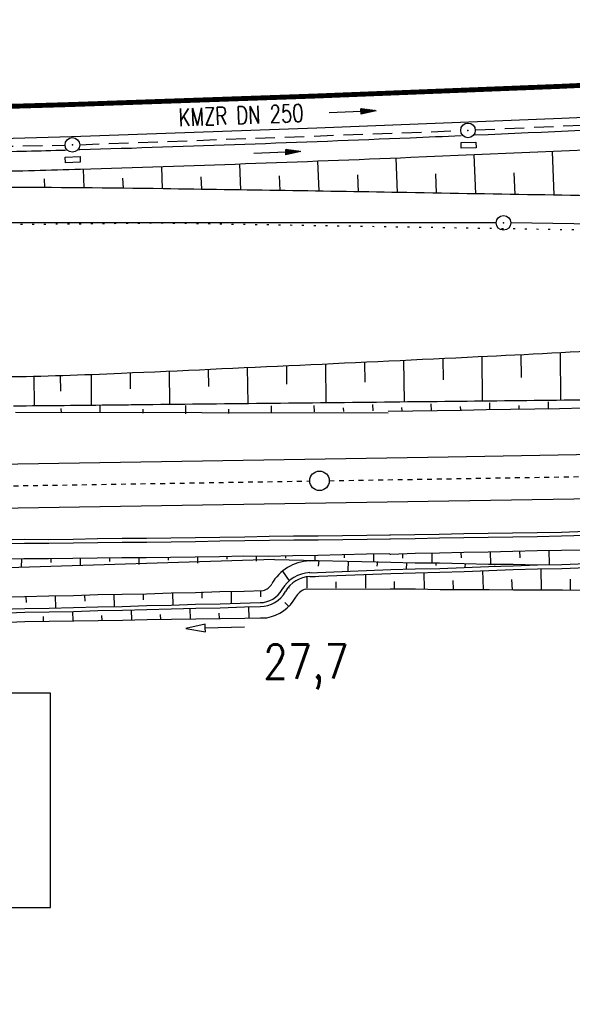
# Model space of a CAD drawing. Extents: x 0 to 1135, y 0 to 420.
# Tile 31 of 116: x 499 to 556, y 98 to 199. Entities that reach past the tile are written whole.
import ezdxf
from ezdxf.enums import TextEntityAlignment as Align

# ---------------------------------------------------------------- set-up
doc = ezdxf.new("R2010")
doc.units = 0
doc.header["$LTSCALE"] = 2
doc.header["$MEASUREMENT"] = 0
for name, pattern in [('ACAD_ISO05W100', [0.5, 0.25, -0.25]), ('AUSGEZOGEN', [0]), ('GESTRICH-X2', [1.5, 1, -0.5]), ('PUNKTX2_STR', [0.6, 0.1, -0.5])]:
    doc.linetypes.add(name, pattern=pattern)
doc.layers.get('0').update_dxf_attribs({"color": 8, "linetype": 'AUSGEZOGEN'})
for name, color, linetype in [('Bahnachse', 7, 'CONTINUOUS'), ('BOESCHG', 8, 'AUSGEZOGEN'), ('Boeschungen', 15, 'CONTINUOUS'), ('FBRTOP', 8, 'AUSGEZOGEN'), ('Gleisachsen', 7, 'CONTINUOUS'), ('GRABEN', 8, 'AUSGEZOGEN'), ('GRENZL-BAB', 7, 'AUSGEZOGEN'), ('GRENZP-BAB', 7, 'AUSGEZOGEN'), ('Ingenieurbauwerke', 15, 'CONTINUOUS'), ('Kabelanlagen', 15, 'CONTINUOUS'), ('KANAL', 200, 'GESTRICH-X2'), ('MULDE', 8, 'AUSGEZOGEN'), ('NUTZUNG', 8, 'PUNKTX2_STR'), ('PFEIL', 200, 'CONTINUOUS'), ('PFEILTOP', 8, 'AUSGEZOGEN'), ('SCHSYMBOL', 200, 'AUSGEZOGEN'), ('TEXTO', 200, 'CONTINUOUS'), ('Wege', 15, 'CONTINUOUS')]:
    doc.layers.add(name, color=color, linetype=linetype)
doc.styles.add('ROMANS', font='romans.shx', dxfattribs={"width": 0.8})

# ---------------------------------------------------------------- blocks, each defined once
blk = doc.blocks.new('GST')
at = {"color": 0}
blk.add_circle((0, 0), 0.75, dxfattribs=at)
blk.add_point((0, 0), dxfattribs=at)
blk = doc.blocks.new('17')
blk.add_lwpolyline([(-0.76, -1.22), (0.75, -1.22), (0.75, -1.8), (-0.76, -1.8)], close=True)
blk.add_blockref('GST', (0, 0))
blk = doc.blocks.new('PFEIL2')
at = {"color": 0}
for p, q in [((0.88, 0), (-2.4, -0.01)), ((0.88, -0.27), (0.88, 0.28)), ((0.88, 0.28), (2.43, 0.01)), ((0.91, 0.27), (0.88, 0.26)), ((0.97, 0.26), (0.88, 0.25)), ((1.02, 0.25), (0.88, 0.23)), ((1.07, 0.24), (0.88, 0.21)), ((1.13, 0.23), (0.88, 0.19)), ((1.18, 0.22), (0.88, 0.17)), ((1.24, 0.21), (0.88, 0.15)), ((1.29, 0.21), (0.88, 0.14)), ((1.34, 0.2), (0.88, 0.12)), ((1.4, 0.19), (0.88, 0.1)), ((1.45, 0.18), (0.88, 0.08)), ((1.51, 0.17), (0.88, 0.06)), ((1.56, 0.16), (0.88, 0.04)), ((1.61, 0.15), (0.88, 0.02)), ((1.67, 0.14), (0.88, 0.01)), ((1.72, 0.13), (0.88, -0.01)), ((1.78, 0.12), (0.88, -0.03)), ((1.83, 0.11), (0.88, -0.05)), ((1.88, 0.1), (0.88, -0.07)), ((1.94, 0.09), (0.88, -0.09)), ((2.05, 0.08), (0.88, -0.12)), ((1.99, 0.08), (0.88, -0.11)), ((2.1, 0.07), (0.88, -0.14)), ((2.15, 0.06), (0.88, -0.16)), ((2.21, 0.05), (0.88, -0.18)), ((2.26, 0.04), (0.88, -0.2)), ((2.32, 0.03), (0.88, -0.22)), ((2.37, 0.02), (0.88, -0.23)), ((2.42, 0.01), (0.88, -0.25)), ((2.43, 0.01), (0.88, -0.27))]:
    blk.add_line(p, q, dxfattribs=at)

msp = doc.modelspace()

# ---------------------------------------------------------------- linework, layer by layer
at = {"layer": 'Bahnachse', "linetype": 'ACAD_ISO05W100'}
for points in [[(530.74, 151.83), (596.24, 152.9), (628.74, 153.8)], [(430.74, 150.81), (490.44, 151.18), (528.74, 151.8)]]:
    msp.add_lwpolyline(points, dxfattribs=at)
at = {"layer": 'Bahnachse', "linetype": 'Continuous'}
msp.add_circle((529.74, 151.82), 1, dxfattribs=at)
at = {"layer": 'BOESCHG'}
for p, q in [((553.53, 185.47), (553.71, 181.01)), ((521.55, 184.17), (521.66, 181.55)), ((529.55, 184.47), (529.67, 181.42)), ((537.54, 184.79), (537.69, 181.28)), ((545.53, 185.13), (545.7, 181.15)), ((505.56, 183.65), (505.64, 181.76)), ((513.56, 183.9), (513.65, 181.66)), ((541.61, 183.18), (541.69, 181.21)), ((549.61, 183.28), (549.71, 181.08)), ((501.58, 182.67), (501.6, 181.78)), ((509.6, 182.76), (509.64, 181.72)), ((517.6, 182.88), (517.66, 181.61)), ((525.61, 182.98), (525.67, 181.48)), ((533.61, 183.08), (533.68, 181.35)), ((538.43, 159.9), (538.38, 164.14)), ((542.41, 162.14), (542.38, 164.33)), ((546.43, 159.99), (546.38, 164.53)), ((550.4, 162.38), (550.38, 164.73)), ((554.43, 160.08), (554.38, 164.94)), ((514.43, 159.64), (514.39, 163.03)), ((518.41, 161.45), (518.39, 163.21)), ((522.43, 159.73), (522.39, 163.4)), ((526.41, 161.68), (526.39, 163.58)), ((530.43, 159.82), (530.39, 163.77)), ((534.41, 161.91), (534.39, 163.95)), ((500.53, 162.51), (500.56, 159.5)), ((503.27, 160.97), (503.26, 162.58)), ((506.43, 159.56), (506.4, 162.69)), ((510.41, 161.23), (510.4, 162.86))]:
    msp.add_line(p, q, dxfattribs=at)
for points in [[(648.75, 186.14, -0.023651), (635.37, 183.5, -0.007705), (619.09, 181.35, -0.02212), (613.38, 180.93, -0.006309), (594.51, 180.65, -0.004308), (566.87, 180.81, -0.00075), (538.69, 181.27, 0.000848), (513.76, 181.66, 0.002841), (497.11, 181.8, -0.002267), (476.26, 181.96, -0.022221), (475.34, 182.01, -0.003523), (469.58, 182.63)], [(465.26, 167.18, 0.012097), (466.77, 166.83, 0.032219), (467.35, 166.75, 0.005485), (470.01, 166.59, 0.007906), (471.85, 166.53, 0.012319), (475.34, 166.55, 0.009441), (479.87, 166.78, 0.049106), (482.26, 167.18, -0.053222), (484.47, 167.54, -0.060976), (486.77, 167.38, -0.067339), (488.76, 166.71, -0.018391), (490.8, 165.6, 0.013601), (493.54, 164.08, 0.00526), (496.08, 162.79, 0.03066), (496.53, 162.6, 0.088179), (497.48, 162.45, 0.006974), (509.48, 162.82, 0.001026), (545.97, 164.51, 0.002488), (561.01, 165.31, 0.003211), (575.77, 166.26, -0.002741), (593.04, 167.4, -0.020808), (613.89, 167.79, 0.03549), (626.12, 168.37, 0.00029), (626.58, 168.43, -0.000709)]]:
    msp.add_lwpolyline(points, format="xyb", dxfattribs=at)
at = {"layer": 'Boeschungen', "linetype": 'Continuous'}
msp.add_line((536.75, 158.74), (498.63, 158.79), dxfattribs=at)
for points in [[(536.75, 158.93), (536.78, 158.93), (539.28, 158.97), (541.78, 159.01), (544.28, 159.05), (546.78, 159.1), (549.28, 159.14), (551.78, 159.18), (554.28, 159.22), (556.78, 159.26)], [(505.26, 143.92), (505.27, 143.12)], [(508.26, 143.97), (508.26, 143.57)], [(511.26, 143.97), (511.27, 143.27)], [(514.26, 144.02), (514.26, 143.72)], [(517.26, 144.06), (517.27, 143.41)], [(520.26, 144.11), (520.26, 143.81)], [(499.26, 143.87), (499.22, 142.97)], [(502.26, 143.87), (502.26, 143.47)]]:
    msp.add_lwpolyline(points, dxfattribs=at)
at = {"layer": 'FBRTOP', "const_width": 0.5}
for points in [[(778.2, 222.13, 0.000004), (815.61, 224.8, -0.000002), (853.01, 227.47, -0.000001), (902.89, 231.04, 0.000001), (950, 234.4, 0.000002)], [(778.49, 218.14, 0.000004), (815.89, 220.81, -0.000002), (853.3, 223.48, -0.000001), (903.17, 227.05, 0.000001), (950, 230.39, 0.000002)], [(703.39, 216.78, -0.000001), (715.86, 217.67, 0.000009)], [(703.68, 212.79, -0.000001), (716.15, 213.68, 0.000009)]]:
    msp.add_lwpolyline(points, format="xyb", dxfattribs=at)
at = {"layer": 'FBRTOP'}
msp.add_lwpolyline([(466.07, 185.96), (479.3, 186.28), (504.38, 187.02), (529.45, 187.89), (554.52, 188.89), (579.59, 190.01), (604.65, 191.27), (629.7, 192.66), (654.74, 194.17), (679.76, 195.82), (694.91, 196.87), (704.77, 197.58), (729.7, 199.36), (754.64, 201.14), (764.35, 201.84)], dxfattribs=at)
at = {"layer": 'FBRTOP', "const_width": 0.5}
msp.add_lwpolyline([(103.89, 187.23), (178.89, 187.39), (253.89, 187.56), (278.89, 187.62), (303.89, 187.68), (328.89, 187.73), (353.89, 187.79), (360.22, 187.8), (378.94, 187.88), (404.01, 188.1), (429.08, 188.45), (454.15, 188.93), (479.21, 189.53), (504.28, 190.27), (529.33, 191.14), (554.39, 192.13), (579.43, 193.26)], dxfattribs=at)
at = {"layer": 'Gleisachsen', "linetype": 'Continuous'}
for p, q in [((542.89, 154.28), (596.2, 155.15)), ((490.4, 153.43), (542.89, 154.28)), ((542.96, 149.78), (596.27, 150.65)), ((490.47, 148.93), (542.96, 149.78))]:
    msp.add_line(p, q, dxfattribs=at)
at = {"layer": 'GRABEN', "linetype": 'Continuous'}
for p, q in [((503.34, 158.78), (503.33, 159.2)), ((507.31, 158.78), (507.3, 159.51)), ((511.69, 158.72), (511.69, 159.14)), ((516.07, 158.65), (516.06, 159.5)), ((520.45, 158.71), (520.45, 159.13)), ((524.83, 158.76), (524.83, 159.49)), ((523.7, 137.82), (524.35, 137.83))]:
    msp.add_line(p, q, dxfattribs=at)
at = {"layer": 'GRABEN'}
msp.add_lwpolyline([(498.43, 159.48, 0.000031), (508.79, 159.58, 0.000144), (511.04, 159.61, 0.000013), (537.21, 159.89, 0.000014), (561.62, 160.16, 0.005545), (617.07, 161.37, 0.029906), (627.32, 162.33, 0.029633), (637.42, 164.5, -0.016537), (655.4, 168.87, -0.002146), (668.09, 171.45, -0.002536), (678.85, 173.53, -0.018736), (679.86, 173.68, -0.004088), (684.5, 174.16)], format="xyb", dxfattribs=at)
at = {"layer": 'GRABEN', "linetype": 'Continuous'}
for points in [[(529.22, 158.86), (529.21, 159.51)], [(532.22, 158.91), (532.21, 159.26)], [(535.22, 158.96), (535.21, 159.61)], [(538.18, 158.96), (538.17, 159.31)], [(541.18, 159), (541.17, 159.7)], [(544.18, 159.05), (544.17, 159.4)], [(547.18, 159.1), (547.17, 159.8)], [(550.18, 159.15), (550.17, 159.5)], [(553.18, 159.2), (553.17, 159.9)]]:
    msp.add_lwpolyline(points, dxfattribs=at)
at = {"layer": 'GRENZL-BAB'}
for p, q in [((547.81, 178.18), (467.95, 178.21)), ((613, 177.37), (549.31, 178.17))]:
    msp.add_line(p, q, dxfattribs=at)
at = {"layer": 'Ingenieurbauwerke'}
msp.add_lwpolyline([(468.88, 108.2), (502.23, 108.2), (502.23, 130.12), (468.88, 130.12)], close=True, dxfattribs=at)
at = {"layer": 'Kabelanlagen', "linetype": 'Continuous'}
for points in [[(497.04, 145.8), (499.54, 145.84), (502.05, 145.83), (504.54, 145.87), (507.04, 145.91), (509.54, 145.95), (512.04, 145.95), (514.54, 145.99), (517.04, 146.03), (519.54, 146.07), (522.09, 146.11), (524.59, 146.15), (527.09, 146.19), (529.59, 146.18), (532.09, 146.22), (534.59, 146.26), (536.99, 146.3)], [(536.9, 146.3), (536.99, 146.3), (539.49, 146.34), (541.99, 146.38), (544.49, 146.42), (546.99, 146.46), (549.49, 146.5), (551.99, 146.54), (554.49, 146.58), (556.99, 146.67)], [(536.92, 145.9), (537.01, 145.9), (539.51, 145.94), (542.01, 145.98), (544.51, 146.02), (547.01, 146.06), (549.51, 146.1), (552.01, 146.14), (554.51, 146.18), (557.01, 146.27)], [(497.06, 145.4), (499.56, 145.44), (502.06, 145.43), (504.56, 145.47), (507.06, 145.51), (509.56, 145.56), (512.06, 145.55), (514.56, 145.59), (517.06, 145.63), (519.56, 145.67), (522.11, 145.71), (524.61, 145.75), (527.11, 145.79), (529.61, 145.78), (532.11, 145.82), (534.61, 145.86), (537.01, 145.9)]]:
    msp.add_lwpolyline(points, dxfattribs=at)
at = {"layer": 'KANAL'}
for p, q in [((545.69, 187.68), (589.4, 189.66)), ((505.2, 186.17), (544.19, 187.61)), ((469.41, 185.53), (503.71, 186.12))]:
    msp.add_line(p, q, dxfattribs=at)
at = {"layer": 'MULDE'}
for points in [[(693.06, 188.66, 0.006524), (682.97, 189.96, 0.011339), (677.14, 190.5, 0.001555), (662.54, 191.49, 0.022438), (661.52, 191.51, 0.020512), (653.9, 191, -0.012339), (641.26, 189.94, -0.001035), (612.87, 188.34, -0.001344), (591.01, 187.21, -0.001824), (539.07, 184.85, -0.002804), (505.29, 183.64, -0.002537), (495.85, 183.4, 0.001234), (476.44, 182.95, 0.005329), (475.26, 182.91, 0.001102), (469.58, 182.63)], [(589.25, 189.12, -0.001533), (545.62, 187.13, -0.002804)], [(544.24, 187.07, -0.000184), (539, 186.85, -0.002804), (505.22, 185.63, -0.000015), (505.17, 185.63, 0.001232)], [(503.75, 185.59, -0.002141), (495.79, 185.39, 0.001232), (476.37, 184.95, 0.00533), (475.18, 184.91, 0.001105), (469.48, 184.63)]]:
    msp.add_lwpolyline(points, format="xyb", dxfattribs=at)
at = {"layer": 'NUTZUNG', "flags": 128}
msp.add_lwpolyline([(469.42, 182.64), (472.57, 177.75), (513.43, 178.18), (566.93, 177.31), (613.34, 177.43), (635.52, 179.51), (659.07, 179.84), (697.76, 181.65)], dxfattribs=at)
at = {"layer": 'Wege', "linetype": 'Continuous'}
for p, q in [((525.14, 143.77), (476.49, 142.27)), ((528.71, 143.63), (529.66, 143.67)), ((525.96, 142.59), (526.63, 141.59)), ((528.73, 142.43), (528.96, 142.44)), ((528.76, 142.04), (529.28, 142.05)), ((526.65, 140.85), (526.65, 140.87)), ((528.26, 140.73), (537.07, 140.79)), ((526.59, 138.99), (526.21, 139.37))]:
    msp.add_line(p, q, dxfattribs=at)
for points in [[(497.01, 143.84), (499.51, 143.88), (502.01, 143.87), (504.51, 143.91), (507.01, 143.95), (509.51, 143.99), (512.01, 143.98), (514.51, 144.02), (517.01, 144.06), (519.51, 144.1), (522.01, 144.14), (524.51, 144.13), (527.01, 144.17), (529.56, 144.21), (532.05, 144.3), (534.55, 144.35), (536.95, 144.38)], [(523.26, 144.11), (523.26, 143.61)], [(526.26, 144.16), (526.26, 143.91)], [(529.26, 144.21), (529.26, 143.66)], [(532.25, 144.31), (532.26, 143.96)], [(535.25, 144.36), (535.27, 143.56)], [(536.92, 144.33), (537.02, 144.33), (539.52, 144.43), (542.02, 144.47), (544.51, 144.51), (547.01, 144.55), (549.51, 144.64), (552.01, 144.68), (554.51, 144.72), (557.01, 144.76)], [(538.22, 144.35), (538.22, 143.9)], [(541.22, 144.45), (541.23, 143.4)], [(544.21, 144.5), (544.22, 143.95)], [(547.21, 144.55), (547.23, 143.3)], [(550.21, 144.65), (550.22, 143.95)], [(553.21, 144.7), (553.24, 143.25)], [(525.14, 143.77), (537.03, 143.49), (539.53, 143.43), (542.03, 143.42), (544.53, 143.36), (547.03, 143.3), (549.54, 143.29), (552.04, 143.23), (554.54, 143.27), (557.04, 143.36)], [(528.73, 142.43), (537.04, 142.74), (539.54, 142.83), (542.04, 142.87), (544.54, 142.96), (547.04, 143.05), (549.54, 143.14), (552.04, 143.23), (554.54, 143.27), (557.04, 143.36)], [(528.76, 142.04), (537.05, 142.34), (539.55, 142.43), (542.05, 142.47), (544.55, 142.56), (547.05, 142.65), (549.54, 142.74), (552.04, 142.83), (554.54, 142.87), (557.04, 142.96)], [(529.66, 143.67), (529.62, 143.11)], [(532.67, 143.61), (532.63, 142.61)], [(535.23, 143.53), (535.23, 143.51)], [(535.67, 143.56), (535.62, 143.11)], [(538.63, 143.46), (538.59, 142.76)], [(541.63, 143.41), (541.64, 143.16)], [(544.63, 143.36), (544.59, 142.96)], [(547.63, 143.31), (547.64, 143.21)], [(550.64, 143.26), (550.64, 143.16)], [(528.44, 142.01), (528.46, 140.85)], [(534.44, 142.29), (534.46, 140.84)], [(540.4, 142.44), (540.43, 140.74)], [(546.4, 142.64), (546.48, 140.74)], [(552.39, 142.83), (552.43, 140.68)], [(531.46, 140.84), (531.45, 141.49)], [(537.42, 140.74), (537.41, 141.54)], [(543.43, 140.74), (543.41, 141.64)], [(549.48, 140.69), (549.41, 141.74)], [(555.43, 140.68), (555.41, 141.78)], [(474.55, 139.15), (477.06, 139.41), (479.56, 139.45), (482.06, 139.49), (484.56, 139.58), (487.06, 139.62), (489.56, 139.72), (492.06, 139.76), (494.56, 139.85), (497.06, 139.94), (499.56, 139.98), (502.06, 140.07), (504.56, 140.11), (507.05, 140.2), (509.55, 140.24), (512.05, 140.28), (514.55, 140.37), (517.05, 140.41), (519.55, 140.5), (522.05, 140.54), (523.99, 140.61)], [(499.71, 139.98), (499.72, 139.38)], [(502.71, 140.08), (502.73, 138.83)], [(505.71, 140.13), (505.72, 139.53)], [(508.7, 140.23), (508.72, 138.98)], [(511.7, 140.27), (511.71, 139.67)], [(514.7, 140.37), (514.72, 139.12)], [(517.7, 140.47), (517.71, 139.82)], [(520.7, 140.52), (520.72, 139.27)], [(523.7, 140.6), (523.71, 139.97)], [(536.96, 140.79), (537.07, 140.79), (539.57, 140.78), (542.08, 140.72), (544.58, 140.71), (547.08, 140.7), (549.58, 140.69), (552.08, 140.68), (554.58, 140.67), (557.08, 140.66)], [(482.08, 138.34), (484.58, 138.38), (487.08, 138.47), (489.58, 138.52), (492.08, 138.56), (494.58, 138.65), (497.08, 138.69), (499.58, 138.78), (502.08, 138.82), (504.58, 138.86), (507.07, 138.95), (509.57, 138.99), (512.07, 139.08), (514.57, 139.12), (517.07, 139.21), (519.57, 139.25), (523.68, 139.4)], [(482.09, 137.94), (484.59, 137.98), (487.09, 138.07), (489.59, 138.12), (492.09, 138.16), (494.58, 138.25), (497.08, 138.29), (499.58, 138.38), (502.08, 138.42), (504.58, 138.46), (507.08, 138.55), (509.58, 138.59), (512.08, 138.68), (514.58, 138.72), (517.08, 138.81), (519.58, 138.85), (522.08, 138.94), (523.69, 138.97)], [(522.48, 138.95), (522.5, 137.8)], [(501.5, 137.46), (501.49, 137.96)], [(504.48, 138.46), (504.5, 137.51)], [(507.5, 137.56), (507.49, 138.06)], [(510.48, 138.6), (510.5, 137.6)], [(513.5, 137.65), (513.49, 138.15)], [(516.48, 138.75), (516.5, 137.7)], [(519.5, 137.75), (519.49, 138.3)], [(475.51, 136.65), (477.06, 136.81), (479.55, 136.9), (482.05, 136.94), (484.55, 137.03), (487.1, 137.07), (489.6, 137.17), (492.1, 137.21), (494.6, 137.3), (497.1, 137.34), (499.6, 137.43), (502.1, 137.47), (504.6, 137.51), (507.1, 137.55), (509.6, 137.59), (512.1, 137.63), (514.6, 137.67), (517.1, 137.71), (519.6, 137.75), (522.1, 137.79), (524.35, 137.83)], [(522.06, 136.85), (518.06, 136.77), (518.06, 137.17), (516.06, 136.72), (518.07, 136.37), (518.06, 136.77)]]:
    msp.add_lwpolyline(points, dxfattribs=at)
for centre, radius, start, end in [((528.87, 139.04), 4.6, 92.0746, 150.7612), ((528.87, 139.04), 3.4, 92.0746, 150.7612), ((528.87, 139.04), 3, 92.0746, 150.7612), ((523.64, 141.97), 1.4, 284.4342, 330.7612), ((523.64, 141.97), 2.6, 270.9288, 330.7612), ((523.64, 141.97), 3, 270.9288, 330.7612), ((523.64, 141.97), 4.2, 279.7787, 330.7612), ((528.87, 139.04), 1.8, 109.8158, 150.7612)]:
    msp.add_arc(centre, radius, start, end, dxfattribs=at)

# ---------------------------------------------------------------- block references
at = {"layer": 'GRENZP-BAB'}
msp.add_blockref('GST', (548.56, 178.18), dxfattribs=at)
at = {"layer": 'PFEIL', "rotation": 2.104804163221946}
msp.add_blockref('PFEIL2', (533.11, 189.53), dxfattribs=at)
at = {"layer": 'PFEILTOP', "rotation": 1.926167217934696}
msp.add_blockref('PFEIL2', (525.41, 185.37), dxfattribs=at)
at = {"layer": 'SCHSYMBOL'}
for p, rotation in [((544.93, 187.63), 2.312205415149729), ((504.46, 186.15), 1.8337054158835)]:
    msp.add_blockref('17', p, dxfattribs=dict(at, rotation=rotation))

# ---------------------------------------------------------------- texts
at = {"layer": 'Bahnachse', "linetype": 'Continuous', "style": 'ROMANS', "oblique": 360, "width": 0.8334}
msp.add_text('27,7', height=3.5, rotation=0.1952, dxfattribs=at).set_placement((524, 131.58))
at = {"layer": 'TEXTO', "style": 'ROMANS', "width": 0.75}
msp.add_text('KMZR DN 250', height=1.8, rotation=2.1048, dxfattribs=at).set_placement((521.75, 188.28), align=Align.CENTER)

doc.saveas('drawing.dxf')
